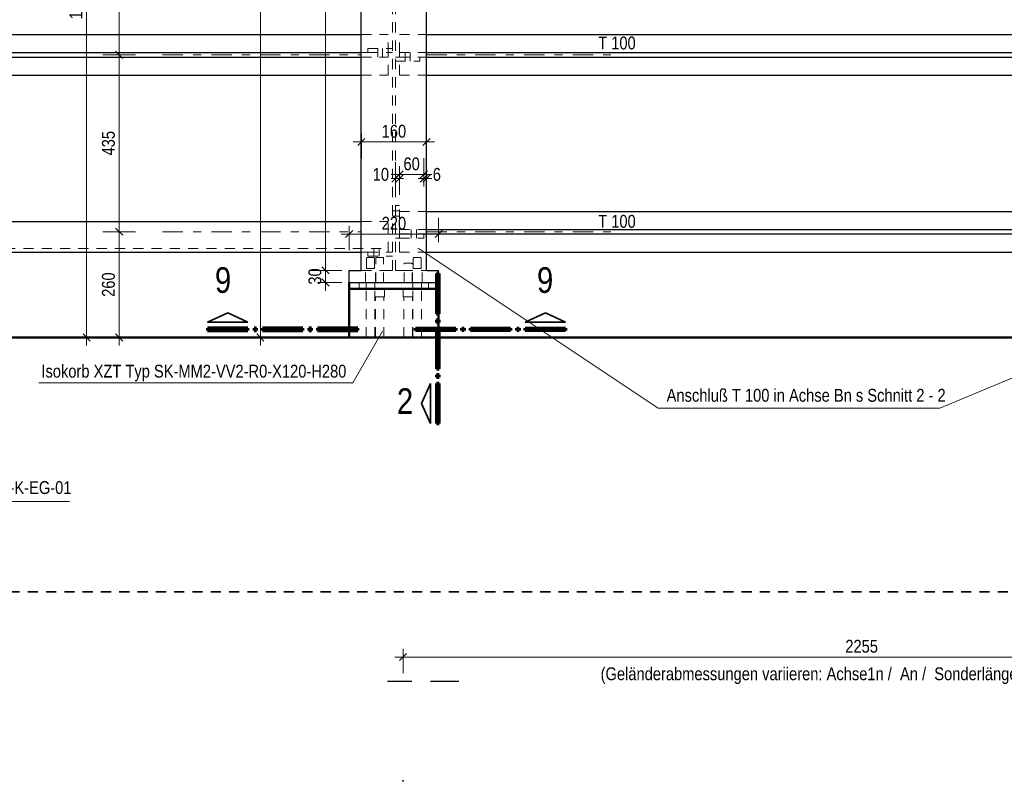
# Model space of a CAD drawing. Header units: millimetres. Extents: x 0 to 91, y -53.4 to 42.
# Tile 72 of 180: x 35.7 to 47.9, y -28.4 to -19.1. Entities that reach past the tile are written whole.
import ezdxf

# ---------------------------------------------------------------- set-up
doc = ezdxf.new("R2010")
doc.units = ezdxf.units.MM
doc.linetypes.add('DASHDOT', pattern=[1, 0.5, -0.25, 0, -0.25])
doc.linetypes.add('HIDDEN', pattern=[0.375, 0.25, -0.125])
doc.layers.add('Achsen', color=7, linetype='Continuous', lineweight=20)
doc.styles.add('Arial Narrow', font='ARIALN.TTF')
doc.dimstyles.new('Arch_Strakon_dimstyle', dxfattribs={"dimtxt": 1, "dimasz": 1, "dimexe": 1.25, "dimexo": 0.0625, "dimgap": 1, "dimtad": 0, "dimdec": 5, "dimzin": 12, "dimdsep": 46, "dimtxsty": 'Arial Narrow', "dimblk": 'Arrowhead_Tick', "dimsah": 1, "dimcen": 0, "dimse1": 1, "dimse2": 1, "dimclrd": 6, "dimclrt": 2, "dimazin": 0, "dimtfac": 1, "dimtdec": 4, "dimtmove": 0, "dimatfit": 3, "dimldrblk": 'NONE', "dimfxl": 1, "dimtvp": 1, "dimtolj": 1, "dimtzin": 0, "dimlwd": 13, "dimarcsym": 2})

# ---------------------------------------------------------------- blocks, each defined once
blk = doc.blocks.new('Arrowhead_Tick')
at = {"color": 0, "linetype": 'Continuous', "lineweight": -2}
for p, q in [((0, 20), (0, -10)), ((-1, 0), (0, 0)), ((10, 0), (0, 0))]:
    blk.add_line(p, q, dxfattribs=at)
at = {"color": 2, "linetype": 'Continuous', "lineweight": 35}
blk.add_line((4.4, 4.4), (-4.4, -4.4), dxfattribs=at)
blk = doc.blocks.new('*D68')
at = {"color": 6, "linetype": 'Continuous', "lineweight": 13}
blk.add_line((36.971, -22.947), (36.971, -21.667), dxfattribs=at)
at = {"layer": 'Defpoints', "color": 0}
for p in [(36.971, -21.657), (37.506, -21.657), (37.506, -22.957)]:
    blk.add_point(p, dxfattribs=at)
at = {"color": 6, "lineweight": 13, "xscale": 0.01, "yscale": 0.01, "zscale": 0.01}
for p, rotation in [((36.971, -21.657), 90), ((36.971, -22.957), 270)]:
    blk.add_blockref('Arrowhead_Tick', p, dxfattribs=dict(at, rotation=rotation))
at = {"color": 2, "lineweight": 18, "insert": (36.84, -22.307), "char_height": 0.1575, "attachment_point": 5, "rotation": 90, "style": 'Arial Narrow'}
blk.add_mtext('\\A1;260', dxfattribs=at)
blk = doc.blocks.new('_None')
blk = doc.blocks.new('*D69')
at = {"color": 6, "linetype": 'Continuous', "lineweight": 13}
blk.add_line((36.971, -21.647), (36.971, -19.492), dxfattribs=at)
at = {"layer": 'Defpoints', "color": 0}
for p in [(36.971, -19.482), (37.506, -19.482), (37.506, -21.657)]:
    blk.add_point(p, dxfattribs=at)
at = {"color": 6, "lineweight": 13, "xscale": 0.01, "yscale": 0.01, "zscale": 0.01}
for p, rotation in [((36.971, -19.482), 89.99999999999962), ((36.971, -21.657), 269.9999999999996)]:
    blk.add_blockref('Arrowhead_Tick', p, dxfattribs=dict(at, rotation=rotation))
at = {"color": 2, "lineweight": 18, "insert": (36.84, -20.569), "char_height": 0.1575, "attachment_point": 5, "rotation": 90, "style": 'Arial Narrow'}
blk.add_mtext('\\A1;435', dxfattribs=at)
blk = doc.blocks.new('*D70')
at = {"color": 6, "linetype": 'Continuous', "lineweight": 13}
blk.add_line((36.971, -19.472), (36.971, -17.142), dxfattribs=at)
at = {"layer": 'Defpoints', "color": 0}
for p in [(36.971, -17.132), (37.506, -17.132), (37.506, -19.482)]:
    blk.add_point(p, dxfattribs=at)
at = {"color": 6, "lineweight": 13, "xscale": 0.01, "yscale": 0.01, "zscale": 0.01}
for p, rotation in [((36.971, -17.132), 90), ((36.971, -19.482), 270)]:
    blk.add_blockref('Arrowhead_Tick', p, dxfattribs=dict(at, rotation=rotation))
at = {"color": 2, "lineweight": 18, "insert": (36.84, -18.307), "char_height": 0.1575, "attachment_point": 5, "rotation": 90, "style": 'Arial Narrow'}
blk.add_mtext('\\A1;470', dxfattribs=at)
blk = doc.blocks.new('*D72')
at = {"color": 6, "linetype": 'Continuous', "lineweight": 13}
blk.add_line((36.571, -22.947), (36.571, -14.743), dxfattribs=at)
at = {"layer": 'Defpoints', "color": 0}
for p in [(36.571, -14.733), (37.506, -14.733), (37.506, -22.957)]:
    blk.add_point(p, dxfattribs=at)
at = {"color": 6, "lineweight": 13, "xscale": 0.01, "yscale": 0.01, "zscale": 0.01}
for p, rotation in [((36.571, -14.733), 89.99999999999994), ((36.571, -22.957), 269.9999999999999)]:
    blk.add_blockref('Arrowhead_Tick', p, dxfattribs=dict(at, rotation=rotation))
at = {"color": 2, "lineweight": 18, "insert": (36.44, -18.845), "char_height": 0.1575, "attachment_point": 5, "rotation": 90, "style": 'Arial Narrow'}
blk.add_mtext('\\A1;1645', dxfattribs=at)
blk = doc.blocks.new('*D73')
at = {"color": 6, "linetype": 'Continuous', "lineweight": 13}
for p, q in [((40.357, -21.003), (40.347, -21.003)), ((40.367, -21.003), (40.417, -21.003)), ((40.427, -21.003), (40.437, -21.003))]:
    blk.add_line(p, q, dxfattribs=at)
at = {"layer": 'Defpoints', "color": 0}
for p in [(40.417, -21.003), (40.417, -21.334), (40.367, -22.132)]:
    blk.add_point(p, dxfattribs=at)
at = {"color": 6, "lineweight": 13, "xscale": 0.01, "yscale": 0.01, "zscale": 0.01}
blk.add_blockref('Arrowhead_Tick', (40.367, -21.003), dxfattribs=at)
at = {"color": 6, "lineweight": 13, "xscale": 0.01, "yscale": 0.01, "zscale": 0.01, "rotation": 180}
blk.add_blockref('Arrowhead_Tick', (40.417, -21.003), dxfattribs=at)
at = {"color": 2, "lineweight": 18, "insert": (40.189, -20.953), "char_height": 0.1575, "attachment_point": 5, "style": 'Arial Narrow'}
blk.add_mtext('\\A1;10', dxfattribs=at)
blk = doc.blocks.new('*D74')
at = {"color": 6, "linetype": 'Continuous', "lineweight": 13}
blk.add_line((40.427, -20.953), (40.707, -20.953), dxfattribs=at)
at = {"layer": 'Defpoints', "color": 0}
for p in [(40.717, -20.953), (40.417, -21.334), (40.717, -21.734)]:
    blk.add_point(p, dxfattribs=at)
at = {"color": 6, "lineweight": 13, "xscale": 0.01, "yscale": 0.01, "zscale": 0.01}
blk.add_blockref('Arrowhead_Tick', (40.717, -20.953), dxfattribs=at)
at = {"color": 6, "lineweight": 13, "xscale": 0.01, "yscale": 0.01, "zscale": 0.01, "rotation": 180}
blk.add_blockref('Arrowhead_Tick', (40.417, -20.953), dxfattribs=at)
at = {"color": 2, "lineweight": 18, "insert": (40.567, -20.823), "char_height": 0.1575, "attachment_point": 5, "style": 'Arial Narrow'}
blk.add_mtext('\\A1;60', dxfattribs=at)
blk = doc.blocks.new('*D75')
at = {"color": 6, "linetype": 'Continuous', "lineweight": 13}
for p, q in [((40.707, -21.003), (40.697, -21.003)), ((40.717, -21.003), (40.749, -21.003)), ((40.759, -21.003), (40.769, -21.003))]:
    blk.add_line(p, q, dxfattribs=at)
at = {"layer": 'Defpoints', "color": 0}
for p in [(40.749, -21.003), (40.717, -21.734), (40.749, -22.132)]:
    blk.add_point(p, dxfattribs=at)
at = {"color": 6, "lineweight": 13, "xscale": 0.01, "yscale": 0.01, "zscale": 0.01}
blk.add_blockref('Arrowhead_Tick', (40.717, -21.003), dxfattribs=at)
at = {"color": 6, "lineweight": 13, "xscale": 0.01, "yscale": 0.01, "zscale": 0.01, "rotation": 180}
blk.add_blockref('Arrowhead_Tick', (40.749, -21.003), dxfattribs=at)
at = {"color": 2, "lineweight": 18, "insert": (40.877, -20.953), "char_height": 0.1575, "attachment_point": 5, "style": 'Arial Narrow'}
blk.add_mtext('\\A1;6', dxfattribs=at)
blk = doc.blocks.new('*D76')
at = {"color": 6, "linetype": 'Continuous', "lineweight": 13}
blk.add_line((39.959, -20.553), (40.739, -20.553), dxfattribs=at)
at = {"layer": 'Defpoints', "color": 0}
for p in [(40.749, -20.553), (39.949, -22.132), (40.749, -22.132)]:
    blk.add_point(p, dxfattribs=at)
at = {"color": 6, "lineweight": 13, "xscale": 0.01, "yscale": 0.01, "zscale": 0.01, "rotation": 180}
blk.add_blockref('Arrowhead_Tick', (39.949, -20.553), dxfattribs=at)
at = {"color": 6, "lineweight": 13, "xscale": 0.01, "yscale": 0.01, "zscale": 0.01}
blk.add_blockref('Arrowhead_Tick', (40.749, -20.553), dxfattribs=at)
at = {"color": 2, "lineweight": 18, "insert": (40.349, -20.423), "char_height": 0.1575, "attachment_point": 5, "style": 'Arial Narrow'}
blk.add_mtext('\\A1;160', dxfattribs=at)
blk = doc.blocks.new('*D108')
at = {"color": 6, "linetype": 'Continuous', "lineweight": 13}
blk.add_line((38.708, -22.947), (38.708, -14.365), dxfattribs=at)
at = {"layer": 'Defpoints', "color": 0}
for p in [(38.708, -14.355), (40.286, -14.355), (53.31, -22.957)]:
    blk.add_point(p, dxfattribs=at)
at = {"color": 6, "lineweight": 13, "xscale": 0.01, "yscale": 0.01, "zscale": 0.01}
for p, rotation in [((38.708, -14.355), 90), ((38.708, -22.957), 270)]:
    blk.add_blockref('Arrowhead_Tick', p, dxfattribs=dict(at, rotation=rotation))
at = {"color": 2, "lineweight": 18, "insert": (38.578, -18.656), "char_height": 0.1575, "attachment_point": 5, "rotation": 90, "style": 'Arial Narrow'}
blk.add_mtext('\\A1;1720', dxfattribs=at)
blk = doc.blocks.new('*D134')
at = {"color": 6, "linetype": 'Continuous', "lineweight": 13}
blk.add_line((39.508, -22.122), (39.508, -14.79), dxfattribs=at)
at = {"layer": 'Defpoints', "color": 0}
for p in [(39.508, -14.78), (40.499, -14.78), (40.749, -22.132)]:
    blk.add_point(p, dxfattribs=at)
at = {"color": 6, "lineweight": 13, "xscale": 0.01, "yscale": 0.01, "zscale": 0.01}
for p, rotation in [((39.508, -14.78), 89.99999999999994), ((39.508, -22.132), 269.9999999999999)]:
    blk.add_blockref('Arrowhead_Tick', p, dxfattribs=dict(at, rotation=rotation))
at = {"color": 2, "lineweight": 18, "insert": (39.378, -18.456), "char_height": 0.1575, "attachment_point": 5, "rotation": 90, "style": 'Arial Narrow'}
blk.add_mtext('\\A1;1470', dxfattribs=at)
blk = doc.blocks.new('*D140')
at = {"color": 6, "linetype": 'Continuous', "lineweight": 13}
blk.add_line((40.471, -26.885), (51.726, -26.885), dxfattribs=at)
at = {"layer": 'Defpoints', "color": 0}
for p in [(51.736, -26.885), (40.461, -28.407), (51.736, -28.407)]:
    blk.add_point(p, dxfattribs=at)
at = {"color": 6, "lineweight": 13, "xscale": 0.01, "yscale": 0.01, "zscale": 0.01}
blk.add_blockref('Arrowhead_Tick', (51.736, -26.885), dxfattribs=at)
at = {"color": 6, "lineweight": 13, "xscale": 0.01, "yscale": 0.01, "zscale": 0.01, "rotation": 180}
blk.add_blockref('Arrowhead_Tick', (40.461, -26.885), dxfattribs=at)
at = {"color": 2, "lineweight": 18, "insert": (46.099, -26.754), "char_height": 0.1575, "attachment_point": 5, "style": 'Arial Narrow'}
blk.add_mtext('\\A1;2255', dxfattribs=at)
blk = doc.blocks.new('*D146')
at = {"color": 6, "linetype": 'Continuous', "lineweight": 13}
blk.add_line((39.809, -21.685), (40.889, -21.685), dxfattribs=at)
at = {"layer": 'Defpoints', "color": 0}
for p in [(40.899, -21.685), (40.899, -22.132), (39.799, -22.357)]:
    blk.add_point(p, dxfattribs=at)
at = {"color": 6, "lineweight": 13, "xscale": 0.01, "yscale": 0.01, "zscale": 0.01}
blk.add_blockref('Arrowhead_Tick', (40.899, -21.685), dxfattribs=at)
at = {"color": 6, "lineweight": 13, "xscale": 0.01, "yscale": 0.01, "zscale": 0.01, "rotation": 180}
blk.add_blockref('Arrowhead_Tick', (39.799, -21.685), dxfattribs=at)
at = {"color": 2, "lineweight": 18, "insert": (40.349, -21.554), "char_height": 0.1575, "attachment_point": 5, "style": 'Arial Narrow'}
blk.add_mtext('\\A1;220', dxfattribs=at)
blk = doc.blocks.new('*D147')
at = {"color": 6, "linetype": 'Continuous', "lineweight": 13}
blk.add_line((39.508, -22.272), (39.508, -22.142), dxfattribs=at)
at = {"layer": 'Defpoints', "color": 0}
for p in [(39.508, -22.132), (39.799, -22.132), (39.799, -22.282)]:
    blk.add_point(p, dxfattribs=at)
at = {"color": 6, "lineweight": 13, "xscale": 0.01, "yscale": 0.01, "zscale": 0.01}
for p, rotation in [((39.508, -22.132), 90), ((39.508, -22.282), 270)]:
    blk.add_blockref('Arrowhead_Tick', p, dxfattribs=dict(at, rotation=rotation))
at = {"color": 2, "lineweight": 18, "insert": (39.378, -22.207), "char_height": 0.1575, "attachment_point": 5, "rotation": 90, "style": 'Arial Narrow'}
blk.add_mtext('\\A1;30', dxfattribs=at)

msp = doc.modelspace()

# ---------------------------------------------------------------- linework, layer by layer
at = {"color": 6, "linetype": 'HIDDEN', "lineweight": 13, "ltscale": 0.5}
for p, q in [((40.3299242, -22.1319988), (40.3299242, -14.7802482)), ((40.3674242, -22.1319988), (40.3674242, -14.7802482)), ((39.9486742, -19.2319988), (40.2799242, -19.2319988)), ((40.2799242, -19.4544988), (40.2799242, -19.2319988)), ((40.4174242, -19.2319988), (40.7486742, -19.2319988)), ((40.4174242, -19.4544988), (40.4174242, -19.2319988)), ((39.9486742, -19.4544988), (40.0299242, -19.4544988)), ((40.0299242, -19.4044988), (40.3299242, -19.4044988)), ((40.0299242, -19.4544988), (40.0299242, -19.4044988)), ((40.0299242, -19.4544988), (40.2799242, -19.4544988)), ((40.1499245, -19.4544988), (40.1499242, -19.4044988)), ((40.1499247, -19.5094988), (40.1499245, -19.4544988)), ((40.2099244, -19.4544988), (40.2099242, -19.4044988)), ((40.2099247, -19.5094988), (40.2099244, -19.4544988)), ((40.2799242, -19.4544988), (40.3299242, -19.4544988)), ((40.2799242, -19.5094988), (40.2799242, -19.4544988)), ((40.4174242, -19.4544988), (40.7486742, -19.4544988)), ((40.4174242, -19.5094988), (40.4174242, -19.4544988)), ((40.4875732, -19.5094988), (40.4875729, -19.4544988)), ((40.5475732, -19.5094988), (40.5475729, -19.4544988)), ((39.9486742, -19.5094988), (40.2799242, -19.5094988)), ((40.2799242, -19.7319988), (40.2799242, -19.5094988)), ((40.3674242, -19.5094988), (40.4174242, -19.5094988)), ((40.3674242, -19.5594988), (40.6674242, -19.5594988)), ((40.4174242, -19.5094988), (40.6674242, -19.5094988)), ((40.4174242, -19.7319988), (40.4174242, -19.5094988)), ((40.4875734, -19.5594988), (40.4875732, -19.5094988)), ((40.5475734, -19.5594988), (40.5475732, -19.5094988)), ((40.6674242, -19.5094988), (40.7486742, -19.5094988)), ((40.6674242, -19.5594988), (40.6674242, -19.5094988)), ((39.9486742, -19.7319988), (40.2799242, -19.7319988)), ((40.4174242, -19.7319988), (40.7486742, -19.7319988)), ((40.3299242, -21.4019988), (40.3674242, -21.4019988)), ((40.3674242, -21.3344988), (40.4174242, -21.3344988)), ((40.3674242, -21.4019988), (40.4174242, -21.4019988)), ((40.4174242, -21.7344988), (40.4174242, -21.3344988)), ((40.4174242, -21.4069988), (40.7486742, -21.4069988)), ((39.9486742, -21.5319988), (40.2799242, -21.5319988)), ((40.2799242, -21.9069988), (40.2799242, -21.5319988)), ((40.3299242, -21.4669988), (40.3674242, -21.4669988)), ((40.3674242, -21.4669988), (40.4174242, -21.4669988)), ((40.4174242, -21.6294057), (40.7486742, -21.6294042)), ((40.5599242, -21.6844988), (40.5599242, -21.6294988)), ((40.6249242, -21.6844988), (40.6249242, -21.6294988)), ((40.3674242, -21.7344059), (40.4174242, -21.7344057)), ((40.4174242, -21.6844988), (40.7174242, -21.6844988)), ((40.4174242, -21.7344057), (40.7174242, -21.7344043)), ((40.4174242, -21.9069988), (40.4174242, -21.7344988)), ((40.5599242, -21.7344988), (40.5599242, -21.6844988)), ((40.6249242, -21.7344988), (40.6249242, -21.6844988)), ((40.7174242, -21.6844988), (40.7486742, -21.6844988)), ((40.7174242, -21.7344988), (40.7174242, -21.6844988)), ((29.9444053, -21.8644988), (40.2799242, -21.8644988)), ((39.9486742, -21.9069988), (40.0299242, -21.9069988)), ((40.0299242, -21.9069988), (40.2799242, -21.9069988)), ((40.0299242, -21.9569988), (40.0299242, -21.9069988)), ((40.103326, -21.9069988), (40.103326, -21.8644988)), ((40.103326, -21.9569988), (40.103326, -21.9069988)), ((40.168326, -21.9069988), (40.168326, -21.8644988)), ((40.168326, -21.9569988), (40.168326, -21.9069988)), ((40.2799242, -21.9069988), (40.3299242, -21.9069988)), ((40.4174242, -21.9069988), (40.7486742, -21.9069988)), ((40.012803, -21.9719988), (40.0164835, -21.9719988)), ((40.012803, -22.1069988), (40.012803, -21.9719988)), ((40.0164835, -21.9719988), (40.0269648, -21.9719988)), ((40.0269648, -21.9719988), (40.0426511, -21.9719988)), ((40.0299242, -21.9569988), (40.3299242, -21.9569988)), ((40.0426511, -21.9719988), (40.0611544, -21.9719988)), ((40.0611544, -21.9719988), (40.0796576, -21.9719988)), ((40.0796576, -21.9719988), (40.095344, -21.9719988)), ((40.095344, -21.9719988), (40.1058252, -21.9719988)), ((40.1058252, -21.9719988), (40.1095057, -21.9719988)), ((40.1095057, -22.1069988), (40.1095057, -21.9719988)), ((40.1253231, -21.9719988), (40.1290036, -21.9719988)), ((40.1253231, -22.2820006), (40.1253231, -21.9719988)), ((40.1290036, -21.9719988), (40.1394849, -21.9719988)), ((40.1394849, -21.9719988), (40.1551712, -21.9719988)), ((40.1551712, -21.9719988), (40.1736744, -21.9719988)), ((40.1736744, -21.9719988), (40.1921777, -21.9719988)), ((40.1921777, -21.9719988), (40.207864, -21.9719988)), ((40.207864, -21.9719988), (40.2183453, -21.9719988)), ((40.2183453, -21.9719988), (40.2220258, -21.9719988)), ((40.2220258, -22.2820001), (40.2220258, -21.9719988)), ((40.587803, -21.9719988), (40.5914835, -21.9719988)), ((40.587803, -22.1069988), (40.587803, -21.9719988)), ((40.5914835, -21.9719988), (40.6019648, -21.9719988)), ((40.6019648, -21.9719988), (40.6176511, -21.9719988)), ((40.6176511, -21.9719988), (40.6361544, -21.9719988)), ((40.6361544, -21.9719988), (40.6546576, -21.9719988)), ((40.6546576, -21.9719988), (40.670344, -21.9719988)), ((40.670344, -21.9719988), (40.6808252, -21.9719988)), ((40.6808252, -21.9719988), (40.6845057, -21.9719988)), ((40.6845057, -22.1069988), (40.6845057, -21.9719988)), ((39.9486742, -22.1319988), (40.2399242, -22.1319988)), ((40.0011544, -22.2819988), (40.0011544, -22.1319988)), ((40.012803, -22.1069988), (40.0164835, -22.1069988)), ((40.0164835, -22.1069988), (40.0269648, -22.1069988)), ((40.0269648, -22.1069988), (40.0426511, -22.1069988)), ((40.0426511, -22.1069988), (40.0611544, -22.1069988)), ((40.0611544, -22.1069988), (40.0796576, -22.1069988)), ((40.0796576, -22.1069988), (40.095344, -22.1069988)), ((40.095344, -22.1069988), (40.1058252, -22.1069988)), ((40.1058252, -22.1069988), (40.1095057, -22.1069988)), ((40.1211544, -22.2819988), (40.1211544, -22.1319988)), ((40.2399242, -22.1319988), (40.2677357, -22.1319988)), ((40.2677357, -22.1319988), (40.2928249, -22.1319988)), ((40.2928249, -22.1319988), (40.3127357, -22.1319988)), ((40.3127357, -22.1319988), (40.3255193, -22.1319988)), ((40.3255193, -22.1319988), (40.3299242, -22.1319988)), ((40.3674242, -22.1319988), (40.3718291, -22.1319988)), ((40.3718291, -22.1319988), (40.3846127, -22.1319988)), ((40.3846127, -22.1319988), (40.4045235, -22.1319988)), ((40.4045235, -22.1319988), (40.4296127, -22.1319988)), ((40.4296127, -22.1319988), (40.4574242, -22.1319988)), ((40.4574242, -22.1319988), (40.7486742, -22.1319988)), ((40.4753231, -22.043115), (40.4790036, -22.043115)), ((40.4753231, -22.2819983), (40.4753231, -22.043115)), ((40.4790036, -22.043115), (40.4894849, -22.043115)), ((40.4894849, -22.043115), (40.5051712, -22.043115)), ((40.5051712, -22.043115), (40.5236744, -22.043115)), ((40.5236744, -22.043115), (40.5421777, -22.043115)), ((40.5421777, -22.043115), (40.557864, -22.043115)), ((40.557864, -22.043115), (40.5683453, -22.043115)), ((40.5683453, -22.043115), (40.5720258, -22.043115)), ((40.5720258, -22.2819978), (40.5720258, -22.043115)), ((40.5761544, -22.2819988), (40.5761544, -22.1319988)), ((40.587803, -22.1069988), (40.5914835, -22.1069988)), ((40.5914835, -22.1069988), (40.6019648, -22.1069988)), ((40.6019648, -22.1069988), (40.6176511, -22.1069988)), ((40.6176511, -22.1069988), (40.6361544, -22.1069988)), ((40.6361544, -22.1069988), (40.6546576, -22.1069988)), ((40.6546576, -22.1069988), (40.670344, -22.1069988)), ((40.670344, -22.1069988), (40.6808252, -22.1069988)), ((40.6808252, -22.1069988), (40.6845057, -22.1069988)), ((40.6961544, -22.2819988), (40.6961544, -22.1319988)), ((39.9236742, -22.3569988), (39.9236742, -22.2819988)), ((40.0086547, -22.3569988), (40.0086544, -22.2819988)), ((40.0086576, -22.9569988), (40.0086547, -22.3569988)), ((40.1136547, -22.3569988), (40.1136543, -22.2819988)), ((40.1136575, -22.9569988), (40.1136547, -22.3569988)), ((40.1253231, -22.2819698), (40.1290036, -22.28197)), ((40.1253231, -22.2820006), (40.1290036, -22.2820004)), ((40.1290036, -22.2819908), (40.1394849, -22.281991)), ((40.1394849, -22.2820087), (40.1290036, -22.282009)), ((40.1394849, -22.2820001), (40.1551712, -22.2819999)), ((40.1921777, -22.2819994), (40.207864, -22.2819992)), ((40.207864, -22.281992), (40.2183453, -22.2819922)), ((40.2183453, -22.2820068), (40.207864, -22.282007)), ((40.2183453, -22.2819756), (40.2220258, -22.2819759)), ((40.2183453, -22.2819939), (40.2220258, -22.2819936)), ((40.2336744, -22.4570001), (40.2336744, -22.3569988)), ((40.4636744, -22.4570001), (40.4636744, -22.3569988)), ((40.4753231, -22.2819754), (40.4790036, -22.2819751)), ((40.4753231, -22.2819918), (40.4790036, -22.281992)), ((40.4790036, -22.2819962), (40.4894849, -22.2819964)), ((40.4894849, -22.282), (40.4790036, -22.2820003)), ((40.4894849, -22.2819953), (40.5051712, -22.2819951)), ((40.5421777, -22.2819946), (40.557864, -22.2819944)), ((40.557864, -22.2819974), (40.5683453, -22.2819976)), ((40.5683453, -22.2819981), (40.557864, -22.2819983)), ((40.5683453, -22.2819687), (40.5720258, -22.2819684)), ((40.5683453, -22.2819976), (40.5720258, -22.2819978)), ((40.5836547, -22.3569988), (40.5836544, -22.2819988)), ((40.5836576, -22.9569988), (40.5836547, -22.3569988)), ((40.6886547, -22.3569988), (40.6886543, -22.2819988)), ((40.6886575, -22.9569988), (40.6886547, -22.3569988)), ((40.7736742, -22.3569988), (40.7736742, -22.2819988)), ((40.1136744, -22.4570001), (40.1182417, -22.4570001)), ((40.1182417, -22.4570001), (40.131248, -22.4570001)), ((40.1211544, -22.9569988), (40.1211544, -22.4570001)), ((40.131248, -22.4570001), (40.1507134, -22.4570001)), ((40.1507134, -22.4570001), (40.1736232, -22.4570001)), ((40.1736232, -22.4570001), (40.1966355, -22.4570001)), ((40.1966355, -22.4570001), (40.2161009, -22.4570001)), ((40.2161009, -22.4570001), (40.2291072, -22.4570001)), ((40.2261776, -22.9569988), (40.2261752, -22.4570001)), ((40.2291072, -22.4570001), (40.2336744, -22.4570001)), ((40.4636744, -22.4570001), (40.4682417, -22.4570001)), ((40.4682417, -22.4570001), (40.481248, -22.4570001)), ((40.4711776, -22.9569988), (40.4711753, -22.4570001)), ((40.481248, -22.4570001), (40.5007134, -22.4570001)), ((40.5007134, -22.4570001), (40.5236232, -22.4570001)), ((40.5236232, -22.4570001), (40.5466355, -22.4570001)), ((40.5466355, -22.4570001), (40.5661009, -22.4570001)), ((40.5661009, -22.4570001), (40.5791072, -22.4570001)), ((40.5761544, -22.9569988), (40.5761544, -22.4570001)), ((40.5791072, -22.4570001), (40.5836744, -22.4570001))]:
    msp.add_line(p, q, dxfattribs=at)
at = {"color": 6, "linetype": 'DASHDOT', "lineweight": 13, "ltscale": 0.5}
for p, q in [((37.5061904, -19.4819988), (39.9486742, -19.4819988)), ((40.7486742, -19.4819988), (43.0173814, -19.4819988)), ((37.5061904, -21.6569988), (39.9486742, -21.6569988)), ((40.7486742, -21.6569988), (43.0173814, -21.6569988))]:
    msp.add_line(p, q, dxfattribs=at)
at = {"color": 5, "linetype": 'Continuous', "lineweight": 18}
for p, q in [((43.5968235, -23.8265688), (40.6472056, -21.8601569)), ((47.0603899, -23.8265688), (51.4848168, -21.9718848)), ((39.843949, -23.5140644), (40.209069, -22.8777123)), ((35.9841085, -23.5140644), (39.843949, -23.5140644)), ((47.0603899, -23.8265688), (43.5968235, -23.8265688))]:
    msp.add_line(p, q, dxfattribs=at)
at = {"color": 1, "linetype": 'Continuous', "lineweight": 70}
for p, q in [((40.9038722, -22.1714273), (40.8738677, -22.1714273)), ((40.8738677, -22.1714273), (40.8738677, -22.6664224)), ((40.9038722, -22.6664224), (40.9038722, -22.1714273)), ((40.8738677, -22.6664224), (40.9038722, -22.6664224)), ((40.9038722, -22.7414231), (40.8738677, -22.7414231)), ((40.8738677, -22.7414231), (40.8738677, -22.7714276)), ((40.9038722, -22.7714276), (40.9038722, -22.7414231)), ((38.5543622, -22.8421564), (38.059367, -22.8421564)), ((38.059367, -22.8421564), (38.059367, -22.8721609)), ((38.059367, -22.8721609), (38.5543622, -22.8721609)), ((38.5543622, -22.8721609), (38.5543622, -22.8421564)), ((38.6593674, -22.8421564), (38.629361, -22.8421564)), ((38.629361, -22.8421564), (38.629361, -22.8721609)), ((38.629361, -22.8721609), (38.6593674, -22.8721609)), ((38.6593674, -22.8721609), (38.6593674, -22.8421564)), ((39.2293633, -22.8421564), (38.7343682, -22.8421564)), ((38.7343682, -22.8421564), (38.7343682, -22.8721609)), ((38.7343682, -22.8721609), (39.2293633, -22.8721609)), ((39.2293633, -22.8721609), (39.2293633, -22.8421564)), ((39.3343667, -22.8421564), (39.3043622, -22.8421564)), ((39.3043622, -22.8421564), (39.3043622, -22.8721609)), ((39.3043622, -22.8721609), (39.3343667, -22.8721609)), ((39.3343667, -22.8721609), (39.3343667, -22.8421564)), ((39.9043625, -22.8421564), (39.4093674, -22.8421564)), ((39.4093674, -22.8421564), (39.4093674, -22.8721609)), ((39.4093674, -22.8721609), (39.9043625, -22.8721609)), ((39.9043625, -22.8721609), (39.9043625, -22.8421564)), ((40.6144175, -22.8721609), (40.6144175, -22.842166)), ((40.6144175, -22.842166), (41.1094183, -22.842166)), ((41.1094183, -22.8721609), (40.6144175, -22.8721609)), ((40.8738677, -22.7714276), (40.9038722, -22.7714276)), ((40.9038722, -22.8464265), (40.8738677, -22.8464265)), ((40.8738677, -22.8464265), (40.8738677, -23.3414216)), ((40.9038722, -23.3414216), (40.9038722, -22.8464265)), ((41.1094183, -22.842166), (41.1094183, -22.8721609)), ((41.1844172, -22.8721609), (41.1844172, -22.842166)), ((41.1844172, -22.842166), (41.2144179, -22.842166)), ((41.2144179, -22.8721609), (41.1844172, -22.8721609)), ((41.2144179, -22.842166), (41.2144179, -22.8721609)), ((41.2894167, -22.8721609), (41.2894167, -22.842166)), ((41.2894167, -22.842166), (41.7844176, -22.842166)), ((41.7844176, -22.8721609), (41.2894167, -22.8721609)), ((41.7844176, -22.842166), (41.7844176, -22.8721609)), ((41.8594183, -22.8721609), (41.8594183, -22.842166)), ((41.8594183, -22.842166), (41.8894171, -22.842166)), ((41.8894171, -22.8721609), (41.8594183, -22.8721609)), ((41.8894171, -22.842166), (41.8894171, -22.8721609)), ((41.9644179, -22.8721609), (41.9644179, -22.842166)), ((41.9644179, -22.842166), (42.4594187, -22.842166)), ((42.4594187, -22.8721609), (41.9644179, -22.8721609)), ((42.4594187, -22.842166), (42.4594187, -22.8721609)), ((40.8738677, -23.3414216), (40.9038722, -23.3414216)), ((40.9038722, -23.4164224), (40.8738677, -23.4164224)), ((40.8738677, -23.4164224), (40.8738677, -23.4464288)), ((40.8738677, -23.4464288), (40.9038722, -23.4464288)), ((40.9038722, -23.4464288), (40.9038722, -23.4164224)), ((40.9038722, -23.5214276), (40.8738677, -23.5214276)), ((40.8738677, -23.5214276), (40.8738677, -24.0164228)), ((40.9038722, -24.0164228), (40.9038722, -23.5214276)), ((40.8738677, -24.0164228), (40.9038722, -24.0164228))]:
    msp.add_line(p, q, dxfattribs=at)
at = {"color": 2, "linetype": 'Continuous', "lineweight": 35}
for p, q in [((38.3068589, -22.6546564), (38.059367, -22.7671556)), ((38.5543622, -22.7671556), (38.3068589, -22.6546564)), ((41.9644179, -22.7671652), (42.2119154, -22.654666)), ((42.2119154, -22.654666), (42.4594187, -22.7671652)), ((38.059367, -22.7671556), (38.5543622, -22.7671556)), ((42.4594187, -22.7671652), (41.9644179, -22.7671652)), ((40.7988669, -23.5214276), (40.6863677, -23.7689309)), ((40.7988669, -24.0164228), (40.7988669, -23.5214276)), ((40.6863677, -23.7689309), (40.7988669, -24.0164228))]:
    msp.add_line(p, q, dxfattribs=at)
at = {"color": 7, "linetype": 'Continuous', "lineweight": 18}
msp.add_line((36.3593214, -24.9714646), (32.6808184, -24.9714646), dxfattribs=at)
at = {"color": 2, "linetype": 'HIDDEN', "lineweight": 35, "ltscale": 0.5}
msp.add_line((27.747608, -26.0853254), (53.5599997, -26.0853254), dxfattribs=at)
at = {"color": 9, "linetype": 'Continuous', "lineweight": 0}
for centre in [(37.5061904, -22.9569988), (40.4611742, -28.4074648)]:
    msp.add_circle(centre, 0.00555, dxfattribs=at)
at = {"layer": 'Achsen', "color": 3, "linetype": 'Continuous', "lineweight": 25}
for p, q in [((39.9486742, -22.1319988), (39.9486742, -14.7802482)), ((40.7486742, -22.1319988), (40.7486742, -14.7802482)), ((30.2756553, -19.2319988), (39.9486742, -19.2319988)), ((40.7486742, -19.2319988), (51.4516411, -19.2319988)), ((30.2756553, -19.4544988), (39.9486742, -19.4544988)), ((40.7486742, -19.4544988), (51.4516411, -19.4544988)), ((30.2756553, -19.5094988), (39.9486742, -19.5094988)), ((40.7486742, -19.5094988), (51.4516411, -19.5094988)), ((30.2756553, -19.7319988), (39.9486742, -19.7319988)), ((40.7486742, -19.7319988), (51.4516411, -19.7319988)), ((40.7486742, -21.4069988), (51.4516411, -21.4069988)), ((30.2756553, -21.5319988), (39.9486742, -21.5319988)), ((40.7486742, -21.6294042), (51.4516411, -21.629354)), ((40.7486742, -21.6844988), (51.4516411, -21.6844988)), ((30.2756553, -21.9069988), (39.9486742, -21.9069988)), ((40.7486742, -21.9069988), (51.4516411, -21.9069988)), ((39.7986742, -22.1319988), (39.9486742, -22.1319988)), ((39.7986742, -22.2819988), (39.7986742, -22.1319988)), ((40.7486742, -22.1319988), (40.8986742, -22.1319988)), ((40.8986742, -22.2819988), (40.8986742, -22.1319988)), ((39.7986742, -22.2819942), (40.8986742, -22.2819988)), ((40.5715039, -27.186668), (40.2722789, -27.186668)), ((41.1461303, -27.186668), (40.7980232, -27.186668))]:
    msp.add_line(p, q, dxfattribs=at)
at = {"layer": 'Achsen', "color": 4, "linetype": 'Continuous', "lineweight": 50}
for p, q in [((39.7986742, -22.3569988), (39.7986742, -22.2819988)), ((39.7986742, -22.3569988), (40.8986742, -22.3569988)), ((39.7986742, -22.9569988), (39.7986742, -22.3569988)), ((40.8986742, -22.3569988), (40.8986742, -22.2819988)), ((40.8986742, -22.9569988), (40.8986742, -22.3569988)), ((31.0976046, -22.9569988), (53.3099997, -22.9569988))]:
    msp.add_line(p, q, dxfattribs=at)

# ---------------------------------------------------------------- texts
at = {"color": 2, "lineweight": 35, "style": 'Arial Narrow'}
for s, p in [('T 100', (42.860501, -19.4152806)), ('T 100', (42.860501, -21.6081746)), ('Isokorb XZT Typ SK-MM2-VV2-R0-X120-H280', (36.0154045, -23.4498306)), ('Anschluß T 100 in Achse Bn s Schnitt 2 - 2', (43.7020771, -23.7464461)), ('Stahl- EBT s. Plan Nr. A-K-EG-01', (33.6883514, -24.8811756))]:
    msp.add_text(s, height=0.1575, dxfattribs=at).set_placement(p)
at = {"color": 1, "lineweight": 70, "style": 'Arial Narrow'}
for s, p in [('9', (38.1486283, -22.4083393)), ('9', (42.107644, -22.4083393)), ('2', (40.3853308, -23.8964934))]:
    msp.add_text(s, height=0.315, dxfattribs=at).set_placement(p)
at = {"layer": 'Achsen', "color": 2, "lineweight": 35, "style": 'Arial Narrow'}
msp.add_text('(Geländerabmessungen variieren: Achse1n /  An /  Sonderlängen in den Eckbereichen)', height=0.1575, dxfattribs=at).set_placement((42.8902839, -27.1699046))

# ---------------------------------------------------------------- dimensions: what is measured, and where the dimension line sits
at = {"lineweight": 18}
for base, p1, p2, text, picture, middle in [((38.7080709, -14.3552482), (53.3099997, -22.9569988), (40.2861742, -14.3552482), '1720', '*D108', (38.7080709, -18.6561235)), ((36.5706101, -14.7327482), (37.5061904, -22.9569988), (37.5061904, -14.7327482), '1645', '*D72', (36.5706101, -18.8448735)), ((39.5080709, -14.7802482), (40.7486742, -22.1319988), (40.4986742, -14.7802482), '1470', '*D134', (39.5080709, -18.4561235)), ((36.9706101, -17.1319988), (37.5061904, -19.4819988), (37.5061904, -17.1319988), '470', '*D70', (36.9706101, -18.3069988)), ((36.9706101, -19.4819988), (37.5061904, -21.6569988), (37.5061904, -19.4819988), '435', '*D69', (36.9706101, -20.5694988)), ((36.9706101, -21.6569988), (37.5061904, -22.9569988), (37.5061904, -21.6569988), '260', '*D68', (36.9706101, -22.3069988)), ((39.5080709, -22.1319988), (39.7986742, -22.2819988), (39.7986742, -22.1319988), '30', '*D147', (39.5080709, -22.2069988))]:
    dim = msp.add_linear_dim(base=base, p1=p1, p2=p2, angle=90, text=text, dimstyle='Arch_Strakon_dimstyle', override={"dimscale": 0.01, "dimtxt": 15.75, "dimasz": 1, "dimgap": 5, "dimtad": 1, "dimjust": 0, "dimtih": 0, "dimtoh": 0, "dimdec": 3, "dimdsep": 46, "dimtxsty": 'Arial Narrow', "dimclrd": 6, "dimclrt": 2, "dimtix": 1, "dimtofl": 255, "dimtmove": 0, "dimatfit": 2, "dimfxl": 0, "dimfxlon": 0, "dimtvp": 31.746032, "dimlwd": 13}, dxfattribs=at)
    dim.commit()
    dim.dimension.update_dxf_attribs({"geometry": picture, "text_midpoint": middle, "dimtype": 160})
for base, p1, p2, text, override, picture, middle in [((40.7486742, -20.5533928), (39.9486742, -22.1319988), (40.7486742, -22.1319988), '160', {"dimscale": 0.01, "dimtxt": 15.75, "dimasz": 1, "dimgap": 5, "dimtad": 1, "dimjust": 0, "dimtih": 0, "dimtoh": 0, "dimdec": 3, "dimdsep": 46, "dimtxsty": 'Arial Narrow', "dimclrd": 6, "dimclrt": 2, "dimtix": 1, "dimtofl": 255, "dimtmove": 0, "dimatfit": 2, "dimfxl": 0, "dimfxlon": 0, "dimtvp": 31.746032, "dimlwd": 13}, '*D76', (40.3486742, -20.5533928)), ((40.4174242, -21.0033928), (40.3674242, -22.1319988), (40.4174242, -21.3344988), '10', {"dimscale": 0.01, "dimtxt": 15.75, "dimasz": 1, "dimgap": 5, "dimtad": 1, "dimjust": 0, "dimtih": 0, "dimtoh": 0, "dimdec": 3, "dimdsep": 46, "dimtxsty": 'Arial Narrow', "dimclrd": 6, "dimclrt": 2, "dimtix": 0, "dimtofl": 255, "dimtmove": 2, "dimatfit": 2, "dimfxl": 0, "dimfxlon": 0, "dimtvp": 31.746032, "dimlwd": 13}, '*D73', (40.1894492, -20.9533928)), ((40.7174242, -20.9533928), (40.4174242, -21.3344988), (40.7174242, -21.7344043), '60', {"dimscale": 0.01, "dimtxt": 15.75, "dimasz": 1, "dimgap": 5, "dimtad": 1, "dimjust": 0, "dimtih": 0, "dimtoh": 0, "dimdec": 3, "dimdsep": 46, "dimtxsty": 'Arial Narrow', "dimclrd": 6, "dimclrt": 2, "dimtix": 1, "dimtofl": 255, "dimtmove": 0, "dimatfit": 2, "dimfxl": 0, "dimfxlon": 0, "dimtvp": 31.746032, "dimlwd": 13}, '*D74', (40.5674242, -20.9533928)), ((40.7486742, -21.0033928), (40.7174242, -21.7344043), (40.7486742, -22.1319988), '6', {"dimscale": 0.01, "dimtxt": 15.75, "dimasz": 1, "dimgap": 5, "dimtad": 1, "dimjust": 4, "dimtih": 0, "dimtoh": 0, "dimdec": 3, "dimdsep": 46, "dimtxsty": 'Arial Narrow', "dimclrd": 6, "dimclrt": 2, "dimtix": 0, "dimtofl": 255, "dimtmove": 2, "dimatfit": 2, "dimfxl": 0, "dimfxlon": 0, "dimtvp": 31.746032, "dimlwd": 13}, '*D75', (40.8770367, -20.9533928)), ((40.8986742, -21.6848286), (39.7986742, -22.3569988), (40.8986742, -22.1319988), '220', {"dimscale": 0.01, "dimtxt": 15.75, "dimasz": 1, "dimgap": 5, "dimtad": 1, "dimjust": 0, "dimtih": 0, "dimtoh": 0, "dimdec": 3, "dimdsep": 46, "dimtxsty": 'Arial Narrow', "dimclrd": 6, "dimclrt": 2, "dimtix": 1, "dimtofl": 255, "dimtmove": 0, "dimatfit": 2, "dimfxl": 0, "dimfxlon": 0, "dimtvp": 31.746032, "dimlwd": 13}, '*D146', (40.3486742, -21.6848286)), ((51.7362073, -26.8848286), (40.4611742, -28.4074648), (51.7362073, -28.4074648), '2255', {"dimscale": 0.01, "dimtxt": 15.75, "dimasz": 1, "dimgap": 5, "dimtad": 1, "dimjust": 0, "dimtih": 0, "dimtoh": 0, "dimdec": 3, "dimdsep": 46, "dimtxsty": 'Arial Narrow', "dimclrd": 6, "dimclrt": 2, "dimtix": 1, "dimtofl": 255, "dimtmove": 0, "dimatfit": 2, "dimfxl": 0, "dimfxlon": 0, "dimtvp": 31.746032, "dimlwd": 13}, '*D140', (46.0986908, -26.8848286))]:
    dim = msp.add_linear_dim(base=base, p1=p1, p2=p2, text=text, dimstyle='Arch_Strakon_dimstyle', override=override, dxfattribs=at)
    dim.commit()
    dim.dimension.update_dxf_attribs({"geometry": picture, "text_midpoint": middle, "dimtype": 160})

doc.saveas('drawing.dxf')
